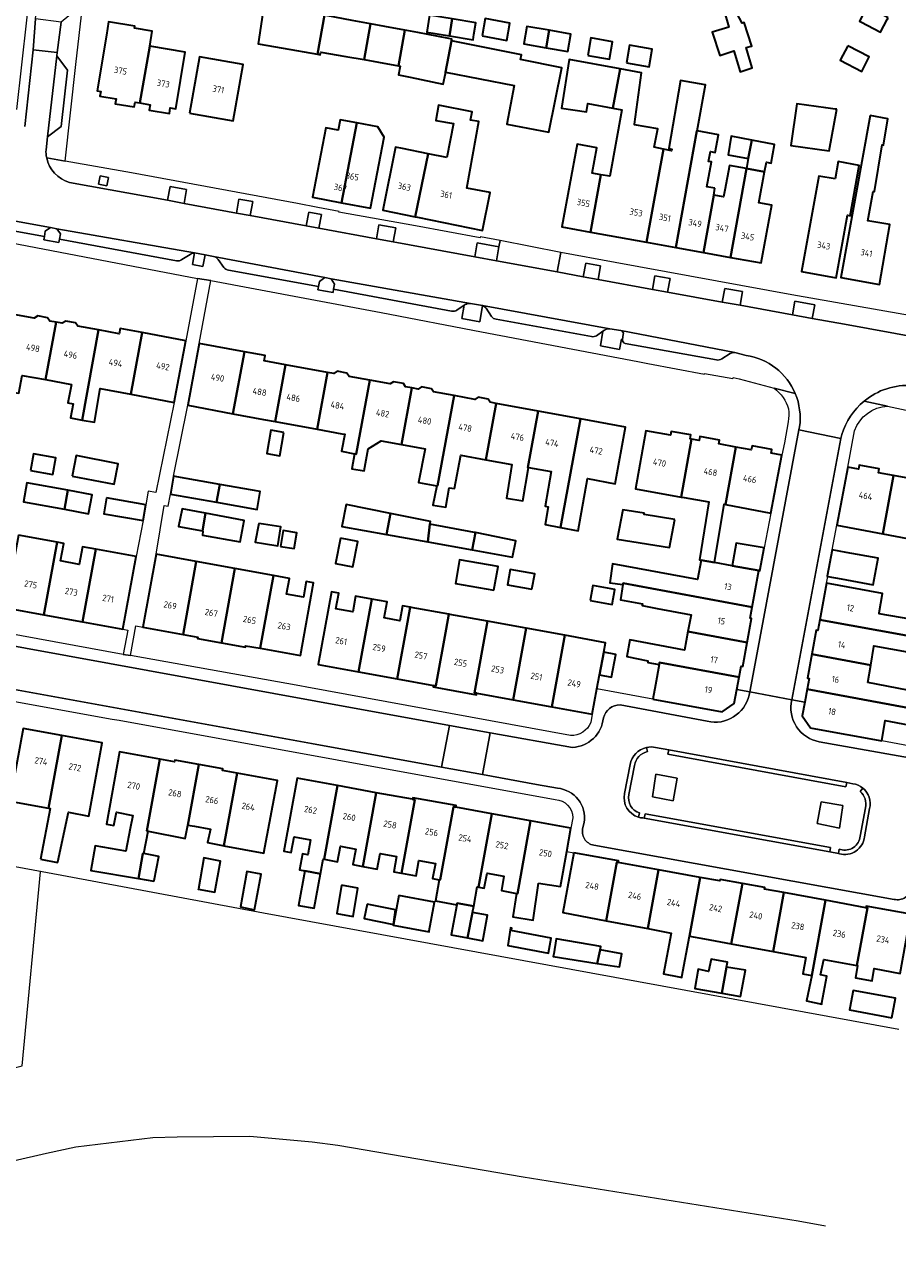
# Model space of a CAD drawing. Extents: x 151587 to 155483, y 462503 to 464608.
# Tile 56 of 236: x 152967 to 153089, y 463225 to 463398. Entities that reach past the tile are written whole.
import ezdxf
from ezdxf.enums import TextEntityAlignment as Align

# ---------------------------------------------------------------- set-up
doc = ezdxf.new("R2010")
doc.units = 0
doc.header["$LTSCALE"] = 0.5
for name, color, linetype, lineweight in [('B-RO-GR-GROENVOORZIENING-GV', 251, 'CONTINUOUS', 18), ('B-RO-GR-HAAG-GV', 251, 'CONTINUOUS', 13), ('B-RO-IE-TERREINAFSCHEIDING_KUNSTMATIG_HEKWERK-G', 251, 'IE-TERREINAFSCHEIDING-KUNSTMATIG', 18), ('B-RO-KW-KUNSTWERK_GELUIDSWERING_SCHERM-G', 251, 'CONTINUOUS', 18), ('B-RO-OG-BEBOUWING-GV', 6, 'CONTINUOUS', 35), ('B-RO-OG-BEBOUWING-T18', 1, 'CONTINUOUS', 18), ('B-RO-OG-TERREIN_CULTUURSCHEIDING-GV', 251, 'CONTINUOUS', 18), ('B-RO-VH-VERHARDING_BETONSTRAATSTEEN-GV', 251, 'CONTINUOUS', 18), ('B-RO-VH-VERHARDING_STRAATBAKSTEEN-GV', 251, 'CONTINUOUS', 18), ('B-RO-VH-VERHARDING_TEGEL-GV', 251, 'CONTINUOUS', 18)]:
    doc.layers.add(name, color=color, linetype=linetype, lineweight=lineweight)
doc.styles.add('NLCS-ISO-M200-T18', font='NLCS-ISO.ttf', dxfattribs={"height": 0.36})
doc.linetypes.add('IE-TERREINAFSCHEIDING-KUNSTMATIG', pattern='A,4,[82,NLCS.SHX,S=0.75,R=90,X=0,Y=0],4,-2', length=10)

msp = doc.modelspace()

# ---------------------------------------------------------------- linework, layer by layer
at = {"layer": 'B-RO-GR-GROENVOORZIENING-GV', "flags": 128}
for points in [[(152978.314, 463377.063), (152977.118, 463377.287), (152976.897, 463376.11), (152978.093, 463375.885)], [(152988.925, 463373.403), (152989.229, 463375.36), (152986.92, 463375.798), (152986.588, 463373.861)], [(152996.213, 463372.066), (152998.135, 463371.722), (152998.528, 463373.682), (152996.583, 463374.022)], [(153006.014, 463370.285), (153007.785, 463369.963), (153008.135, 463371.881), (153006.364, 463372.204)], [(152971.068, 463369.866), (152970.186, 463370.049), (152969.452, 463369.518), (152969.318, 463368.78), (152969.238, 463368.337), (152971.35, 463367.957), (152971.433, 463368.399), (152971.573, 463369.146)], [(153018.171, 463368.058), (153018.53, 463370.002), (153016.19, 463370.411), (153015.843, 463368.466)], [(152990.343, 463366.491), (152990.07, 463364.871), (152991.526, 463364.589), (152991.852, 463366.228)], [(153029.614, 463365.938), (153032.647, 463365.382), (153032.994, 463367.351), (153029.958, 463367.903)], [(153046.892, 463362.776), (153047.222, 463364.697), (153045.146, 463365.054), (153044.816, 463363.133)], [(153009.832, 463361.39), (153009.963, 463362.129), (153009.471, 463362.865), (153008.596, 463363.049), (153007.847, 463362.504), (153007.712, 463361.766), (153007.631, 463361.323), (153009.753, 463360.947)], [(153056.623, 463360.994), (153056.969, 463362.913), (153054.833, 463363.298), (153054.487, 463361.379)], [(153066.779, 463359.143), (153067.128, 463361.062), (153064.631, 463361.517), (153064.281, 463359.598)], [(153074.095, 463357.793), (153076.851, 463357.295), (153077.23, 463359.233), (153074.441, 463359.745)], [(153056.663, 463296.252), (153081.603, 463291.665), (153081.718, 463292.264), (153056.774, 463296.852)], [(153079.427, 463283.148), (153053.458, 463287.863), (153053.349, 463287.263), (153079.322, 463282.547)]]:
    msp.add_lwpolyline(points, close=True, dxfattribs=at)
for points in [[(153028.257, 463359.249), (153028.111, 463359.151), (153027.79, 463357.313), (153030.301, 463356.843), (153030.698, 463359.107), (153028.99, 463359.42)], [(153050.085, 463355.6), (153048.544, 463355.861)], [(153047.802, 463355.668), (153047.566, 463355.506), (153047.2, 463353.445), (153049.901, 463352.938), (153050.179, 463354.396), (153050.306, 463354.372), (153050.417, 463355.05)], [(153053.792, 463296.597), (153053.658, 463297.192)], [(153051.381, 463294.786), (153050.606, 463290.734)], [(153051.202, 463290.608), (153051.981, 463294.68)], [(153083.953, 463291.505), (153083.605, 463291.001)], [(153084.324, 463288.744), (153083.588, 463284.754)], [(153084.192, 463284.669), (153084.92, 463288.613)], [(153052.532, 463287.414), (153052.687, 463288.005)], [(153080.827, 463282.894), (153080.664, 463282.923), (153080.555, 463282.323), (153080.686, 463282.299)]]:
    msp.add_lwpolyline(points, dxfattribs=at)
at = {"layer": 'B-RO-GR-GROENVOORZIENING-GV'}
for points in [[(153028.99, 463359.42, 0.1324449), (153028.257, 463359.249)], [(153048.544, 463355.861, 0.2037418), (153047.802, 463355.668)], [(153050.417, 463355.05, 0.4148439), (153050.085, 463355.6)], [(153053.658, 463297.192, 0.3072779), (153051.381, 463294.786)], [(153051.981, 463294.68, -0.307399), (153053.792, 463296.597)], [(153050.606, 463290.734, 0.3943224), (153052.532, 463287.414)], [(153052.687, 463288.005, -0.3929061), (153051.202, 463290.608)], [(153083.605, 463291.001, -0.2883866), (153084.324, 463288.744)], [(153084.92, 463288.613, 0.2915068), (153083.953, 463291.505)], [(153080.686, 463282.299, 0.467953), (153084.192, 463284.669)], [(153083.588, 463284.754, -0.4758808), (153080.827, 463282.894)]]:
    msp.add_lwpolyline(points, format="xyb", dxfattribs=at)
at = {"layer": 'B-RO-GR-HAAG-GV'}
for points in [[(153053.658, 463297.192, 0.3072779), (153051.381, 463294.786)], [(153051.981, 463294.68, -0.307399), (153053.792, 463296.597)], [(153050.606, 463290.734, 0.3943224), (153052.532, 463287.414)], [(153052.687, 463288.005, -0.3929061), (153051.202, 463290.608)], [(153083.605, 463291.001, -0.2883866), (153084.324, 463288.744)], [(153084.92, 463288.613, 0.2915068), (153083.953, 463291.505)], [(153080.686, 463282.299, 0.467953), (153084.192, 463284.669)], [(153083.588, 463284.754, -0.4758808), (153080.827, 463282.894)]]:
    msp.add_lwpolyline(points, format="xyb", dxfattribs=at)
at = {"layer": 'B-RO-GR-HAAG-GV', "flags": 128}
for points in [[(153053.792, 463296.597), (153053.658, 463297.192)], [(153051.381, 463294.786), (153050.606, 463290.734)], [(153051.202, 463290.608), (153051.981, 463294.68)], [(153083.953, 463291.505), (153083.605, 463291.001)], [(153084.324, 463288.744), (153083.588, 463284.754)], [(153084.192, 463284.669), (153084.92, 463288.613)], [(153052.532, 463287.414), (153052.687, 463288.005)], [(153080.827, 463282.894), (153080.664, 463282.923), (153080.555, 463282.323), (153080.686, 463282.299)]]:
    msp.add_lwpolyline(points, dxfattribs=at)
for points in [[(153056.663, 463296.252), (153081.603, 463291.665), (153081.718, 463292.264), (153056.774, 463296.852)], [(153053.458, 463287.863), (153053.349, 463287.263), (153079.322, 463282.547), (153079.427, 463283.148)]]:
    msp.add_lwpolyline(points, close=True, dxfattribs=at)
at = {"layer": 'B-RO-IE-TERREINAFSCHEIDING_KUNSTMATIG_HEKWERK-G', "flags": 128}
for points in [[(152968.993, 463279.769), (152936.723, 463285.741), (152907.327, 463272.925)], [(152943.106, 463246.65), (152966.199, 463252.549), (152968.767, 463279.749)], [(153000, 463273.989), (152968.993, 463279.769)], [(153089.019, 463257.666), (153000, 463273.989)]]:
    msp.add_lwpolyline(points, dxfattribs=at)
at = {"layer": 'B-RO-KW-KUNSTWERK_GELUIDSWERING_SCHERM-G', "flags": 128}
msp.add_lwpolyline([(152839.87, 463272.223), (152846.259, 463269.959), (152862.885, 463260.259), (152868.859, 463255.739), (152873.862, 463252.173), (152887.128, 463241.862), (152896.385, 463232.87), (152904.847, 463225.371), (152906.198, 463224.833), (152907.968, 463224.611), (152909.086, 463224.859), (152934.702, 463231.29), (152960.857, 463238.308), (152969.599, 463240.35), (152973.711, 463241.226), (152984.511, 463242.528), (152987.925, 463242.644), (152998.115, 463242.724), (153006.849, 463241.91), (153010.422, 463241.435), (153036.412, 463237.025), (153074.896, 463230.836), (153078.757, 463230.172)], dxfattribs=at)
at = {"layer": 'B-RO-OG-BEBOUWING-GV', "flags": 128}
for points in [[(153063.888, 463413.781), (153061.243, 463411.112), (153063.902, 463399.967), (153064.365, 463400.434), (153064.496, 463400.555), (153065.198, 463398.123), (153062.874, 463397.42), (153063.927, 463394.15), (153065.894, 463394.788), (153066.779, 463391.842), (153068.456, 463392.437), (153067.622, 463395.27), (153068.341, 463395.465), (153068.401, 463395.481), (153067.361, 463398.771), (153067.063, 463398.69), (153065.506, 463401.586), (153068.056, 463404.159), (153066.475, 463405.725), (153069.075, 463408.348)], [(153007.58, 463394.318), (153008.549, 463399.81), (153003.751, 463400.708), (153000.122, 463401.388), (153000.079, 463401.071), (152999.256, 463395.793), (153002.769, 463395.171)], [(153087.527, 463399.449), (153084.57, 463401.076), (153083.489, 463398.982), (153083.682, 463398.88), (153086.462, 463397.414), (153087.395, 463399.211)], [(153014.105, 463393.573), (153015.001, 463398.602), (153012.454, 463399.079), (153008.816, 463399.76), (153008.549, 463399.81), (153007.58, 463394.318), (153007.959, 463394.251), (153008.057, 463394.619), (153008.062, 463394.638), (153011.539, 463394.033)], [(153026.46, 463399.272), (153023.286, 463399.802), (153022.89, 463397.427), (153026.052, 463396.899)], [(153026.052, 463396.899), (153029.364, 463396.346), (153029.487, 463397.081), (153029.761, 463398.721), (153026.46, 463399.272)], [(153030.63, 463396.89), (153034.097, 463396.268), (153034.532, 463398.696), (153031.065, 463399.318)], [(152982.71, 463387.497), (152984.077, 463395.45), (152984.429, 463397.563), (152981.948, 463397.976), (152981.993, 463398.246), (152978.311, 463398.858), (152978.005, 463397.015), (152976.703, 463389.191), (152977.219, 463389.105), (152977.11, 463388.449), (152979.376, 463388.072), (152979.261, 463387.379), (152981.905, 463386.939), (152982.017, 463387.612)], [(153015.001, 463398.602), (153014.105, 463393.573), (153016.113, 463393.213), (153018.93, 463392.708), (153019.813, 463397.701), (153017.022, 463398.223)], [(153019.813, 463397.701), (153018.93, 463392.708), (153019.173, 463392.664), (153018.931, 463391.438), (153020.544, 463391.096), (153025.174, 463390.113), (153025.493, 463391.643), (153025.529, 463391.829), (153026.369, 463396.201), (153026.414, 463396.436), (153025.984, 463396.519), (153021.614, 463397.364), (153020.084, 463397.65)], [(153040.027, 463397.682), (153036.918, 463398.237), (153036.482, 463395.792), (153039.612, 463395.233)], [(153040.027, 463397.682), (153039.612, 463395.233), (153042.65, 463394.691), (153043.087, 463397.136)], [(153026.369, 463396.201), (153025.529, 463391.829), (153035.138, 463389.956), (153034.086, 463384.548), (153039.983, 463383.4), (153041.784, 463392.44), (153036.008, 463393.59), (153036.133, 463394.264)], [(153045.459, 463394.157), (153048.489, 463393.628), (153048.919, 463396.089), (153045.889, 463396.618)], [(152984.077, 463395.45), (152982.71, 463387.497), (152984.137, 463387.259), (152984.009, 463386.494), (152986.832, 463386.024), (152986.963, 463386.816), (152987.717, 463386.69), (152989.037, 463394.625)], [(153050.841, 463393.138), (153053.242, 463392.707), (153054.021, 463392.567), (153054.466, 463395.046), (153051.286, 463395.617)], [(153081.849, 463395.504), (153080.81, 463393.487), (153083.835, 463391.929), (153084.874, 463393.947)], [(152989.643, 463386.063), (152995.777, 463384.984), (152997.166, 463392.881), (152991.032, 463393.96)], [(153048.961, 463386.76), (153049.962, 463392.285), (153042.83, 463393.589), (153041.768, 463386.794), (153045.267, 463386.247), (153045.451, 463387.422)], [(153056.043, 463381.044), (153054.719, 463381.323), (153055.233, 463383.864), (153051.966, 463384.441), (153051.98, 463384.539), (153052.982, 463391.733), (153049.962, 463392.285), (153048.961, 463386.76), (153050.194, 463386.527), (153048.507, 463377.224), (153047.274, 463377.448), (153045.818, 463369.413), (153053.677, 463367.989)], [(153060.747, 463383.592), (153061.937, 463390.025), (153061.898, 463390.032), (153058.424, 463390.647), (153056.773, 463381.134), (153057.206, 463381.026), (153057.152, 463380.809), (153056.043, 463381.044), (153053.677, 463367.989), (153057.786, 463367.244), (153060.736, 463383.594)], [(153025.714, 463379.843), (153023.062, 463380.38), (153021.272, 463371.539), (153021.585, 463371.476), (153030.708, 463369.643), (153031.771, 463374.931), (153028.519, 463375.546), (153030.171, 463384.887), (153029.016, 463385.086), (153029.227, 463386.266), (153024.506, 463387.173), (153024.145, 463385.044), (153026.634, 463384.615)], [(153080.314, 463386.614), (153080.09, 463386.655), (153078.766, 463386.825), (153074.702, 463387.391), (153073.89, 463381.561), (153079.246, 463380.813)], [(153084.999, 463385.751), (153080.878, 463363.064), (153086.299, 463362.079), (153087.735, 463370.474), (153084.684, 463370.995), (153085.418, 463375.1), (153085.612, 463375.079), (153086.66, 463381.623), (153086.874, 463381.591), (153087.48, 463385.294)], [(153010.941, 463373.526), (153013.07, 463384.715), (153010.774, 463385.152), (153010.495, 463383.688), (153008.727, 463384.025), (153006.877, 463374.299)], [(153010.941, 463373.526), (153015.005, 463372.753), (153016.899, 463382.704), (153016.03, 463384.152), (153013.07, 463384.715)], [(153063.255, 463375.541), (153062.139, 463375.743), (153062.771, 463379.23), (153062.359, 463379.305), (153062.638, 463380.7), (153063.26, 463380.538), (153063.747, 463383.051), (153060.747, 463383.592), (153060.736, 463383.594), (153057.786, 463367.244), (153061.645, 463366.545), (153063.082, 463374.576)], [(153067.911, 463379.696), (153068.406, 463382.302), (153065.542, 463382.836), (153065.125, 463380.229)], [(153067.911, 463379.696), (153067.692, 463378.317), (153070.206, 463377.861), (153070.451, 463379.21), (153071.134, 463379.079), (153071.616, 463381.703), (153068.406, 463382.302)], [(153019.499, 463381.102), (153018.518, 463381.3), (153016.728, 463372.46), (153021.272, 463371.539), (153023.062, 463380.38)], [(153047.274, 463377.448), (153046.041, 463377.671), (153046.687, 463381.228), (153043.941, 463381.736), (153041.794, 463370.142), (153045.818, 463369.413)], [(153064.643, 463375.289), (153064.469, 463374.328), (153063.082, 463374.576), (153061.645, 463366.545), (153065.434, 463365.858), (153067.692, 463378.317), (153065.271, 463378.756)], [(153080.089, 463376.846), (153077.79, 463377.245), (153075.37, 463363.885), (153080.218, 463363.006), (153081.804, 463371.762), (153082.179, 463371.694), (153083.459, 463378.76), (153080.504, 463379.3)], [(153065.434, 463365.858), (153069.733, 463365.079), (153071.203, 463373.187), (153069.418, 463373.51), (153070.206, 463377.861), (153067.692, 463378.317)], [(152970.972, 463356.784), (152970.1, 463356.944), (152969.773, 463357.407), (152968.387, 463357.657), (152967.902, 463357.348), (152965.022, 463357.877), (152962.705, 463345.276), (152964.442, 463344.996), (152964.767, 463346.996), (152965.767, 463346.833), (152966.212, 463349.322), (152969.491, 463348.727)], [(152973.105, 463348.07), (152972.621, 463345.483), (152973.338, 463345.349), (152972.968, 463343.373), (152974.603, 463343.074), (152976.922, 463355.691), (152974.02, 463356.224), (152973.694, 463356.684), (152972.309, 463356.933), (152971.826, 463356.627), (152970.972, 463356.784), (152969.491, 463348.727)], [(152974.603, 463343.074), (152976.321, 463342.761), (152977.157, 463347.478), (152981.416, 463346.672), (152983.009, 463355.337), (152979.958, 463355.914), (152979.819, 463355.158), (152976.922, 463355.691)], [(152981.416, 463346.672), (152987.498, 463345.522), (152989.135, 463354.179), (152983.009, 463355.337)], [(152991.005, 463353.814), (152989.404, 463345.176), (152995.731, 463343.917), (152997.333, 463352.641)], [(153001.635, 463342.847), (153003.1, 463350.822), (153000.095, 463351.374), (153000.229, 463352.105), (152997.333, 463352.641), (152995.731, 463343.917), (153000, 463343.143)], [(153009.001, 463349.739), (153003.1, 463350.822), (153001.635, 463342.847), (153007.539, 463341.777)], [(153010.979, 463341.154), (153011.392, 463341.079), (153010.964, 463338.717), (153012.767, 463338.335), (153012.998, 463338.285), (153014.902, 463348.655), (153012.005, 463349.187), (153011.704, 463349.625), (153010.325, 463349.897), (153009.858, 463349.581), (153009.001, 463349.739), (153007.539, 463341.777)], [(153012.767, 463338.335), (153012.392, 463336.247), (153014.131, 463335.935), (153014.69, 463339.049), (153016.476, 463340.159), (153019.347, 463339.639), (153020.804, 463347.571), (153019.914, 463347.735), (153019.613, 463348.173), (153018.234, 463348.445), (153017.768, 463348.129), (153014.902, 463348.655), (153012.998, 463338.285)], [(153019.347, 463339.639), (153022.674, 463339.036), (153021.744, 463334.296), (153024.291, 463333.872), (153024.385, 463333.856), (153026.705, 463346.488), (153023.836, 463347.015), (153023.527, 463347.464), (153022.148, 463347.736), (153021.67, 463347.412), (153020.804, 463347.571)], [(153032.606, 463345.404), (153031.776, 463345.557), (153031.465, 463346.01), (153030.086, 463346.282), (153029.604, 463345.956), (153026.705, 463346.488), (153024.385, 463333.856), (153024.291, 463333.872), (153023.729, 463331.158), (153025.568, 463330.862), (153026.01, 463333.586), (153026.768, 463333.46), (153027.656, 463338.134), (153031.155, 463337.5)], [(153032.606, 463345.404), (153031.155, 463337.5), (153034.813, 463336.838), (153034.045, 463332.13), (153036.361, 463331.768), (153037.126, 463336.419), (153037.059, 463336.431), (153038.508, 463344.321)], [(153037.126, 463336.419), (153040.332, 463335.839), (153039.485, 463330.976), (153039.878, 463330.918), (153039.471, 463328.418), (153041.614, 463328.016), (153044.409, 463343.237), (153038.508, 463344.321), (153037.059, 463336.431)], [(153041.614, 463328.016), (153044.102, 463327.549), (153045.396, 463334.861), (153049.285, 463334.147), (153050.741, 463342.074), (153044.409, 463343.237)], [(153002.882, 463341.341), (153001.042, 463341.663), (153000.466, 463338.376), (153002.306, 463338.054)], [(153059.989, 463340.399), (153059.77, 463340.438), (153059.867, 463340.98), (153057.106, 463341.475), (153057.009, 463340.933), (153053.576, 463341.549), (153052.12, 463333.428), (153058.533, 463332.279)], [(153061.3, 463323.438), (153063.194, 463323.092), (153064.563, 463331.262), (153064.745, 463331.227), (153066.19, 463339.287), (153063.811, 463339.714), (153063.908, 463340.255), (153061.147, 463340.75), (153061.05, 463340.209), (153059.989, 463340.399), (153058.533, 463332.279), (153058.954, 463332.203), (153062.388, 463331.587), (153061.109, 463323.472)], [(153071.066, 463330.029), (153072.603, 463338.137), (153071.109, 463338.405), (153071.206, 463338.947), (153068.445, 463339.442), (153068.348, 463338.9), (153066.19, 463339.287), (153064.745, 463331.227)], [(152967.365, 463336.008), (152970.512, 463335.438), (152970.933, 463337.759), (152967.786, 463338.329)], [(152973.198, 463335.213), (152979.084, 463334.067), (152979.642, 463336.933), (152973.756, 463338.078)], [(153088.263, 463335.303), (153086.173, 463335.685), (153086.274, 463336.236), (153083.457, 463336.751), (153083.356, 463336.2), (153081.851, 463336.475), (153080.312, 463328.34), (153086.768, 463327.119)], [(152993.43, 463331.542), (152993.899, 463334.055), (152987.87, 463335.132), (152987.421, 463335.212), (152986.971, 463332.696)], [(153086.768, 463327.119), (153092.948, 463325.95), (153094.45, 463334.173), (153093.808, 463334.29), (153093.906, 463334.826), (153091.154, 463335.333), (153091.055, 463334.793), (153088.263, 463335.303)], [(152972.62, 463333.221), (152966.887, 463334.263), (152966.403, 463331.601), (152972.139, 463330.558)], [(152993.899, 463334.055), (152993.43, 463331.542), (152999.116, 463330.526), (152999.565, 463333.043)], [(152972.139, 463330.558), (152975.523, 463329.943), (152976.007, 463332.605), (152972.62, 463333.221)], [(152978.014, 463332.155), (152977.629, 463329.924), (152983.165, 463328.97), (152983.549, 463331.202)], [(152991.47, 463327.525), (152991.879, 463330.04), (152988.617, 463330.644), (152988.13, 463328.157)], [(152991.879, 463330.04), (152991.47, 463327.525), (152991.501, 463327.519), (152991.481, 463326.94), (152996.751, 463326.02), (152997.313, 463328.993)], [(153017.259, 463327.039), (153017.796, 463329.975), (153011.593, 463331.214), (153010.986, 463328.172)], [(153023.024, 463325.998), (153023.332, 463328.469), (153023.409, 463328.854), (153017.796, 463329.975), (153017.259, 463327.039)], [(153057.625, 463329.118), (153053.355, 463329.822), (153053.355, 463330.011), (153050.355, 463330.498), (153049.543, 463326.39), (153056.894, 463325.199)], [(152999.377, 463328.59), (152998.851, 463325.963), (153000, 463325.769), (153002.03, 463325.426), (153002.466, 463328.123), (153000, 463328.496)], [(153029.266, 463324.87), (153029.693, 463327.297), (153029.586, 463327.319), (153023.332, 463328.469), (153023.024, 463325.998)], [(152965.696, 463326.943), (152963.838, 463316.752), (152964.159, 463316.693), (152969.249, 463315.765), (152971.107, 463325.957)], [(153002.401, 463325.364), (153004.292, 463325.087), (153004.685, 463327.275), (153002.78, 463327.592)], [(153010.791, 463326.508), (153010.121, 463322.974), (153012.552, 463322.513), (153013.222, 463326.047)], [(153029.693, 463327.297), (153029.266, 463324.87), (153034.909, 463323.851), (153035.378, 463326.119)], [(152974.66, 463314.779), (152976.518, 463324.971), (152974.644, 463325.313), (152974.195, 463322.848), (152971.583, 463323.324), (152972.032, 463325.789), (152971.107, 463325.957), (152969.249, 463315.765)], [(152974.66, 463314.779), (152980.303, 463313.75), (152982.161, 463323.942), (152976.518, 463324.971)], [(153069.393, 463321.961), (153069.554, 463321.932), (153070.15, 463325.174), (153066.231, 463325.824), (153065.651, 463322.644)], [(153079.058, 463321.165), (153080.952, 463320.814), (153085.431, 463319.985), (153086.118, 463323.691), (153081.639, 463324.521), (153079.672, 463324.885), (153078.986, 463321.178)], [(152990.588, 463323.238), (152984.959, 463324.263), (152983.107, 463314.06), (152988.748, 463313.036)], [(152988.748, 463313.036), (152990.814, 463312.661), (152990.776, 463312.452), (152994.122, 463311.846), (152995.998, 463322.252), (152990.588, 463323.238)], [(153032.279, 463319.206), (153032.865, 463322.543), (153027.482, 463323.487), (153026.897, 463320.15)], [(153061.3, 463323.438), (153060.803, 463320.727), (153048.924, 463322.921), (153048.508, 463320.278), (153050.358, 463320.023), (153050.384, 463320.189), (153068.462, 463316.859), (153069.393, 463321.961), (153065.651, 463322.644), (153063.194, 463323.092)], [(152999.572, 463311.078), (153001.409, 463321.266), (152995.998, 463322.252), (152994.122, 463311.846), (152997.476, 463311.238), (152997.514, 463311.445)], [(153001.409, 463321.266), (152999.572, 463311.078), (153005.216, 463310.073), (153007.016, 463320.244), (153005.993, 463320.431), (153005.596, 463318.252), (153003.255, 463318.678), (153003.652, 463320.857)], [(153037.618, 463319.367), (153038, 463321.539), (153034.563, 463322.133), (153034.187, 463319.96)], [(153045.757, 463317.783), (153048.853, 463317.222), (153049.238, 463319.344), (153046.141, 463319.905)], [(153067.776, 463311.902), (153068.393, 463315.254), (153068.177, 463315.294), (153068.462, 463316.859), (153050.384, 463320.189), (153050.358, 463320.023), (153050.018, 463317.893), (153053.109, 463317.324), (153053.074, 463317.075), (153055.175, 463316.659), (153059.904, 463315.793), (153059.472, 463313.431)], [(153090.562, 463312.697), (153091.823, 463312.5), (153092.228, 463314.879), (153086.233, 463315.929), (153086.254, 463316.055), (153086.701, 463318.773), (153078.883, 463320.227), (153077.924, 463315.074), (153090.581, 463312.805)], [(153015.183, 463317.958), (153012.899, 463318.371), (153012.506, 463316.196), (153010.169, 463316.619), (153010.562, 463318.794), (153009.529, 463318.981), (153007.689, 463308.806), (153013.343, 463307.783)], [(153020.193, 463314.756), (153020.569, 463316.837), (153019.509, 463317.031), (153019.13, 463314.95), (153016.919, 463315.353), (153017.324, 463317.571), (153015.183, 463317.958), (153013.343, 463307.783), (153018.755, 463306.804)], [(153025.604, 463313.77), (153025.98, 463315.849), (153020.708, 463316.812), (153020.569, 463316.837), (153020.193, 463314.756), (153018.755, 463306.804), (153023.84, 463305.885), (153024.167, 463305.826)], [(153025.98, 463315.849), (153025.604, 463313.77), (153024.167, 463305.826), (153023.84, 463305.885), (153023.8, 463305.665), (153029.851, 463304.556), (153029.894, 463304.79), (153029.58, 463304.847), (153031.392, 463314.867), (153026.133, 463315.821)], [(153036.804, 463313.886), (153031.392, 463314.867), (153029.58, 463304.847), (153029.894, 463304.79), (153034.992, 463303.868)], [(153085.083, 463308.735), (153085.514, 463311.351), (153085.527, 463311.432), (153090.201, 463310.582), (153090.562, 463312.697), (153090.581, 463312.805), (153077.924, 463315.074), (153077.642, 463313.56), (153077.421, 463313.601), (153076.815, 463310.245)], [(153042.215, 463312.905), (153036.804, 463313.886), (153034.992, 463303.868), (153040.404, 463302.889)], [(153042.215, 463312.905), (153040.404, 463302.889), (153046.059, 463301.866), (153046.727, 463305.414), (153047.093, 463307.361), (153047.693, 463310.541), (153047.942, 463311.865)], [(153067.776, 463311.902), (153059.472, 463313.431), (153058.99, 463310.799), (153051.345, 463312.249), (153050.912, 463309.951), (153053.858, 463309.329), (153053.831, 463309.113), (153055.436, 463308.828), (153055.482, 463309.082), (153066.644, 463307.026), (153066.936, 463308.592), (153067.159, 463308.55)], [(153047.693, 463310.541), (153047.093, 463307.361), (153048.762, 463307.047), (153049.361, 463310.227)], [(153054.542, 463303.975), (153064.265, 463302.184), (153065.961, 463303.355), (153066.325, 463305.312), (153066.644, 463307.026), (153055.482, 463309.082), (153055.436, 463308.828), (153054.904, 463305.941)], [(153084.68, 463306.285), (153085.083, 463308.735), (153076.815, 463310.245), (153076.212, 463306.899), (153076.437, 463306.858), (153076.155, 463305.334), (153095.536, 463301.747), (153095.991, 463304.113)], [(153086.612, 463298.118), (153087.115, 463300.975), (153095.266, 463299.41), (153095.694, 463301.64), (153095.522, 463301.673), (153095.536, 463301.747), (153076.155, 463305.334), (153075.821, 463303.53), (153075.468, 463301.629), (153076.629, 463299.944), (153076.84, 463299.905)], [(152969.907, 463288.686), (152971.749, 463298.862), (152966.337, 463299.841), (152964.497, 463289.678)], [(152968.768, 463281.513), (152971.173, 463281.08), (152971.195, 463281.179), (152972.718, 463288.134), (152975.542, 463287.579), (152977.399, 463297.839), (152971.749, 463298.862), (152969.907, 463288.686), (152970.12, 463288.648)], [(152985.496, 463295.559), (152979.854, 463296.566), (152978.044, 463286.434), (152979.063, 463286.245), (152979.409, 463288.11), (152981.704, 463287.659), (152981.343, 463285.822), (152980.721, 463282.66), (152976.451, 463283.39), (152975.829, 463279.958), (152982.498, 463278.835), (152983.125, 463282.329), (152983.235, 463282.308), (152983.848, 463285.453), (152983.69, 463285.485)], [(152985.496, 463295.559), (152983.69, 463285.485), (152983.848, 463285.453), (152989.06, 463284.412), (152989.407, 463286.32), (152990.948, 463294.798), (152987.598, 463295.411), (152987.559, 463295.19)], [(152989.407, 463286.32), (152990.337, 463286.149), (152992.349, 463285.78), (152992.575, 463285.74), (152992.181, 463283.847), (152994.276, 463283.459), (152994.47, 463283.423), (152996.318, 463293.587), (152994.273, 463293.964), (152994.313, 463294.182), (152990.948, 463294.798)], [(152996.318, 463293.587), (152994.47, 463283.423), (153000.081, 463282.381), (153000.223, 463283.151), (153001.954, 463292.548)], [(153008.501, 463281.522), (153010.378, 463291.833), (153004.73, 463292.861), (153002.875, 463282.668), (153003.913, 463282.479), (153004.309, 463284.654), (153006.591, 463284.238), (153006.213, 463282.162), (153005.475, 463282.297), (153005.063, 463280.034), (153005.802, 463279.899), (153008.006, 463279.498), (153008.378, 463281.545)], [(153008.501, 463281.522), (153010.401, 463281.172), (153010.802, 463283.345), (153012.937, 463282.951), (153012.536, 463280.781), (153013.91, 463280.528), (153015.789, 463290.848), (153010.378, 463291.833)], [(153013.91, 463280.528), (153015.954, 463280.15), (153016.357, 463282.331), (153018.656, 463281.907), (153018.258, 463279.751), (153019.324, 463279.554), (153021.2, 463289.863), (153020.896, 463289.918), (153015.789, 463290.848)], [(153019.324, 463279.554), (153021.389, 463279.174), (153021.79, 463281.346), (153024.1, 463280.919), (153023.71, 463278.809), (153024.641, 463278.637), (153024.744, 463278.618), (153026.611, 463288.878), (153026.942, 463288.817), (153026.984, 463289.049), (153020.937, 463290.143), (153020.896, 463289.918), (153021.2, 463289.863)], [(153029.46, 463274.951), (153029.926, 463277.66), (153030.152, 463277.618), (153032.022, 463287.893), (153026.942, 463288.817), (153026.611, 463288.878), (153024.744, 463278.618), (153024.641, 463278.637), (153024.107, 463275.681), (153027.077, 463275.122), (153027.127, 463275.39)], [(153032.022, 463287.893), (153030.152, 463277.618), (153030.936, 463277.473), (153031.328, 463279.593), (153033.701, 463279.156), (153033.331, 463277.154), (153035.478, 463276.714), (153035.574, 463276.694), (153037.433, 463286.908)], [(153038.514, 463278.171), (153041.595, 463277.717), (153042.486, 463282.611), (153043.081, 463285.879), (153037.433, 463286.908), (153035.574, 463276.694), (153035.478, 463276.714), (153034.946, 463273.442), (153037.783, 463272.982)], [(152984.679, 463278.537), (152985.343, 463281.902), (152983.235, 463282.308), (152983.125, 463282.329), (152982.498, 463278.835), (152984.666, 463278.47)], [(152990.894, 463277.36), (152990.887, 463277.32), (152993.184, 463276.887), (152993.188, 463276.908), (152993.996, 463281.238), (152991.645, 463281.698)], [(153043.485, 463282.428), (153041.952, 463274.05), (153047.994, 463272.904), (153049.489, 463281.099), (153049.696, 463281.062), (153049.736, 463281.285)], [(152997.041, 463276.166), (152996.806, 463274.859), (152998.778, 463274.426), (152999.698, 463279.426), (152997.698, 463279.791)], [(153005.802, 463279.899), (153004.919, 463275.049), (153007.123, 463274.648), (153008.006, 463279.498)], [(153047.994, 463272.904), (153053.84, 463271.796), (153055.344, 463280.036), (153049.696, 463281.062), (153049.489, 463281.099)], [(153058.633, 463265.042), (153059.694, 463270.729), (153061.198, 463278.973), (153055.344, 463280.036), (153053.84, 463271.796), (153057.127, 463271.172), (153056.026, 463265.485), (153058.215, 463265.051), (153058.62, 463264.971)], [(153010.95, 463277.868), (153010.278, 463273.896), (153012.566, 463273.509), (153013.237, 463277.481)], [(153061.782, 463270.346), (153065.546, 463269.655), (153067.093, 463278.134), (153063.966, 463278.704), (153063.925, 463278.478), (153061.198, 463278.973), (153059.694, 463270.729)], [(153072.905, 463276.84), (153070.184, 463277.339), (153070.225, 463277.563), (153067.093, 463278.134), (153065.546, 463269.655), (153071.399, 463268.583)], [(153018.958, 463276.419), (153018.22, 463272.379), (153018.2, 463272.268), (153023.217, 463271.366), (153023.237, 463271.478), (153023.964, 463275.519)], [(153071.399, 463268.583), (153075.969, 463267.745), (153075.586, 463265.473), (153076.802, 463265.23), (153076.834, 463265.224), (153078.758, 463275.767), (153072.905, 463276.84)], [(153014.549, 463275.238), (153014.133, 463273.216), (153018.215, 463272.38), (153018.505, 463274.428)], [(153028.603, 463270.509), (153029.292, 463274.061), (153029.46, 463274.951), (153027.127, 463275.39), (153027.077, 463275.122), (153026.291, 463270.944)], [(153078.758, 463275.767), (153076.834, 463265.224), (153076.802, 463265.23), (153076.099, 463261.689), (153078.207, 463261.23), (153078.24, 463261.414), (153078.91, 463265.121), (153078.018, 463265.311), (153078.511, 463267.481), (153083.14, 463266.635), (153084.61, 463274.695), (153084.388, 463274.735)], [(153083.14, 463266.635), (153083.242, 463266.617), (153082.928, 463264.902), (153085.26, 463264.476), (153085.573, 463266.191), (153089.183, 463265.531), (153090.697, 463273.813), (153084.429, 463274.959), (153084.388, 463274.735), (153084.61, 463274.695)], [(153028.603, 463270.509), (153030.727, 463270.109), (153031.396, 463273.665), (153029.292, 463274.061)], [(153034.675, 463271.523), (153034.783, 463271.875), (153034.636, 463271.899), (153034.218, 463269.413), (153039.929, 463268.373), (153039.936, 463268.411), (153040.296, 463270.468)], [(153046.747, 463266.924), (153047.167, 463268.846), (153047.249, 463269.279), (153041.033, 463270.361), (153040.667, 463268.284), (153040.6, 463267.902)], [(153047.167, 463268.846), (153046.747, 463266.924), (153049.159, 463266.54), (153049.87, 463266.427), (153050.221, 463268.251)], [(153064.23, 463262.74), (153064.864, 463266.403), (153064.999, 463267.078), (153062.702, 463267.511), (153062.35, 463265.782), (153060.891, 463266.106), (153060.431, 463263.39)], [(153064.864, 463266.403), (153064.23, 463262.74), (153066.836, 463262.294), (153067.513, 463265.97)], [(153088.047, 463259.314), (153088.55, 463262.063), (153082.608, 463263.149), (153082.153, 463260.66), (153082.105, 463260.4)]]:
    msp.add_lwpolyline(points, close=True, dxfattribs=at)
at = {"layer": 'B-RO-OG-TERREIN_CULTUURSCHEIDING-GV'}
for points in [[(153054.945, 463297.188, 0.1103355), (153053.658, 463297.192)], [(153053.792, 463296.597, 0.307399), (153051.981, 463294.68)], [(153083.953, 463291.505, 0.1349082), (153082.568, 463292.108)], [(153051.202, 463290.608, 0.3929061), (153052.687, 463288.005)], [(153084.324, 463288.744, 0.2883866), (153083.605, 463291.001)], [(153052.532, 463287.414, 0.0535137), (153053.13, 463287.302)], [(153080.827, 463282.894, 0.4758808), (153083.588, 463284.754)]]:
    msp.add_lwpolyline(points, format="xyb", dxfattribs=at)
at = {"layer": 'B-RO-OG-TERREIN_CULTUURSCHEIDING-GV', "flags": 128}
for points in [[(153053.658, 463297.192), (153053.792, 463296.597)], [(153082.568, 463292.108), (153081.718, 463292.264), (153081.603, 463291.665), (153056.663, 463296.252), (153056.774, 463296.852), (153054.945, 463297.188)], [(153051.981, 463294.68), (153051.202, 463290.608)], [(153083.605, 463291.001), (153083.953, 463291.505)], [(153083.588, 463284.754), (153084.324, 463288.744)], [(153052.687, 463288.005), (153052.532, 463287.414)], [(153053.13, 463287.302), (153053.349, 463287.263), (153053.458, 463287.863), (153079.427, 463283.148), (153079.322, 463282.547), (153080.555, 463282.323), (153080.664, 463282.923), (153080.827, 463282.894)]]:
    msp.add_lwpolyline(points, dxfattribs=at)
for points in [[(153054.491, 463290.286), (153054.993, 463293.421), (153057.955, 463292.88), (153057.414, 463289.712)], [(153081.165, 463289.042), (153080.676, 463285.899), (153077.585, 463286.518), (153078.126, 463289.557)]]:
    msp.add_lwpolyline(points, close=True, dxfattribs=at)
at = {"layer": 'B-RO-VH-VERHARDING_BETONSTRAATSTEEN-GV', "flags": 128}
for points in [[(152971.677, 463398.839), (152968.074, 463399.271), (152967.754, 463394.927), (152971.109, 463394.574)], [(152971.044, 463394.088), (152969.776, 463382.736), (152971.689, 463384.215), (152972.562, 463392.11)], [(152969.318, 463368.78), (152969.452, 463369.518), (152970.186, 463370.049), (152951.875, 463373.348), (152952.389, 463372.609), (152952.252, 463371.877)], [(153041.653, 463366.555), (153033.15, 463368.229), (153032.994, 463367.351), (153032.647, 463365.382), (153041.152, 463363.824)], [(153074.025, 463303.867), (153080.904, 463340.481), (153075.024, 463341.695), (153068.599, 463307.462), (153068.132, 463304.973)]]:
    msp.add_lwpolyline(points, close=True, dxfattribs=at)
for points in [[(152971.068, 463369.866), (152971.573, 463369.146), (152971.433, 463368.399), (152987.831, 463365.392)], [(152990.343, 463366.491), (152971.068, 463369.866)], [(152988.592, 463365.552), (152989.765, 463366.281)], [(153007.712, 463361.766), (153007.847, 463362.504), (153008.596, 463363.049), (152993.014, 463365.987)], [(152993.65, 463365.568), (152994.442, 463364.438)], [(152995.108, 463364.066), (153007.712, 463361.766)], [(153009.471, 463362.865), (153009.963, 463362.129), (153009.832, 463361.39), (153026.373, 463358.331)], [(153028.99, 463359.42), (153009.471, 463362.865)], [(153027.115, 463358.483), (153028.111, 463359.151), (153028.257, 463359.249)], [(153048.544, 463355.861), (153030.698, 463359.107)], [(153031.217, 463358.728), (153031.954, 463357.577)], [(153032.611, 463357.187), (153045.938, 463354.76)], [(153046.671, 463354.889), (153047.566, 463355.506), (153047.802, 463355.668)], [(153066.018, 463352.524), (153050.085, 463355.6)], [(153050.417, 463355.05), (153050.306, 463354.372)], [(153050.671, 463353.816), (153063.464, 463351.492)], [(153064.225, 463351.649), (153065.372, 463352.372)]]:
    msp.add_lwpolyline(points, dxfattribs=at)
at = {"layer": 'B-RO-VH-VERHARDING_BETONSTRAATSTEEN-GV'}
for points in [[(152989.765, 463366.281, -0.1625452), (152990.343, 463366.491)], [(152987.831, 463365.392, 0.1919332), (152988.592, 463365.552)], [(152993.014, 463365.987, -0.1977329), (152993.65, 463365.568)], [(152994.442, 463364.438, 0.1795239), (152995.108, 463364.066)], [(153028.257, 463359.249, -0.1324449), (153028.99, 463359.42)], [(153026.373, 463358.331, 0.1967898), (153027.115, 463358.483)], [(153030.698, 463359.107, -0.0868325), (153031.217, 463358.728)], [(153031.954, 463357.577, 0.2166069), (153032.611, 463357.187)], [(153047.802, 463355.668, -0.2037418), (153048.544, 463355.861)], [(153045.938, 463354.76, 0.1897569), (153046.671, 463354.889)], [(153050.085, 463355.6, -0.4148439), (153050.417, 463355.05)], [(153050.306, 463354.372, 0.3899124), (153050.671, 463353.816)], [(153065.372, 463352.372, -0.1798104), (153066.018, 463352.524)], [(153063.464, 463351.492, 0.1983835), (153064.225, 463351.649)]]:
    msp.add_lwpolyline(points, format="xyb", dxfattribs=at)
at = {"layer": 'B-RO-VH-VERHARDING_STRAATBAKSTEEN-GV', "flags": 128}
for points in [[(152969.552, 463380.922), (152969.776, 463382.736), (152971.044, 463394.088), (152971.109, 463394.574), (152967.754, 463394.927), (152966.577, 463384.186)], [(152929.308, 463377.539), (152930.41, 463377.363), (152931.469, 463377.195), (152951.02, 463373.54), (152951.875, 463373.348), (152970.186, 463370.049), (152971.068, 463369.866), (152990.343, 463366.491), (152991.852, 463366.228), (152993.014, 463365.987), (153008.596, 463363.049), (153009.471, 463362.865), (153028.99, 463359.42), (153030.698, 463359.107), (153048.544, 463355.861), (153050.085, 463355.6), (153066.018, 463352.524), (153067.634, 463352.121)], [(153006.014, 463370.285), (152998.135, 463371.722), (152996.213, 463372.066), (152988.925, 463373.403), (152986.588, 463373.861), (152972.836, 463376.373)], [(153090.881, 463347.904), (153093.416, 463347.604), (153094.885, 463347.351), (153095.973, 463353.775), (153091.852, 463354.586), (153081.38, 463356.503), (153076.851, 463357.295), (153074.095, 463357.793), (153066.779, 463359.143), (153064.281, 463359.598), (153056.623, 463360.994), (153054.487, 463361.379), (153046.892, 463362.776), (153044.816, 463363.133), (153041.152, 463363.824), (153032.647, 463365.382), (153029.614, 463365.938), (153018.171, 463368.058), (153015.843, 463368.466), (153007.785, 463369.963), (153006.014, 463370.285)], [(153075.106, 463342.129), (153075.024, 463341.695), (153080.904, 463340.481), (153081.005, 463341.019)], [(153074.025, 463303.867), (153068.132, 463304.973), (153068.045, 463304.513)], [(153062.166, 463300.848), (153049.953, 463303.151)], [(153043.279, 463297.189), (153031.763, 463299.233), (153030.682, 463293.377)], [(153054.945, 463297.188), (153056.774, 463296.852), (153081.718, 463292.264), (153082.568, 463292.108)], [(153091.827, 463295.508), (153077.874, 463297.985)], [(153030.682, 463293.377), (153038.243, 463292.006), (153041.195, 463291.471)], [(153050.606, 463290.734), (153051.381, 463294.786)], [(153084.92, 463288.613), (153084.192, 463284.669)], [(153044.928, 463286.687), (153044.763, 463285.95)], [(153080.686, 463282.299), (153080.555, 463282.323), (153079.322, 463282.547), (153053.349, 463287.263), (153053.13, 463287.302)], [(153046.277, 463283.497), (153088.351, 463275.902)]]:
    msp.add_lwpolyline(points, dxfattribs=at)
at = {"layer": 'B-RO-VH-VERHARDING_STRAATBAKSTEEN-GV'}
for points in [[(152969.645, 463379.803, -0.061608), (152969.552, 463380.922)], [(152972.836, 463376.373, -0.2783593), (152969.645, 463379.803)], [(153067.634, 463352.121, -0.2624281), (153074.504, 463346.778)], [(153084.147, 463345.731, -0.1890066), (153090.881, 463347.904)], [(153074.504, 463346.778, -0.1346509), (153075.106, 463342.129)], [(153081.005, 463341.019, -0.1494613), (153084.147, 463345.731)], [(153068.045, 463304.513, -0.4117845), (153062.166, 463300.848)], [(153077.874, 463297.985, -0.4329631), (153074.025, 463303.867)], [(153049.953, 463303.151, 0.3450426), (153047.629, 463301.34)], [(153047.629, 463301.34, -0.3732577), (153043.279, 463297.189)], [(153051.381, 463294.786, -0.3072779), (153053.658, 463297.192)], [(153053.658, 463297.192, -0.1103355), (153054.945, 463297.188)], [(153082.568, 463292.108, -0.1349082), (153083.953, 463291.505)], [(153041.195, 463291.471, -0.4361946), (153044.928, 463286.687)], [(153052.532, 463287.414, -0.3943224), (153050.606, 463290.734)], [(153083.953, 463291.505, -0.2915068), (153084.92, 463288.613)], [(153053.13, 463287.302, -0.0535137), (153052.532, 463287.414)], [(153044.763, 463285.95, 0.4459443), (153046.277, 463283.497)], [(153084.192, 463284.669, -0.467953), (153080.686, 463282.299)], [(153088.351, 463275.902, 0.4377512), (153090.781, 463277.502)]]:
    msp.add_lwpolyline(points, format="xyb", dxfattribs=at)
at = {"layer": 'B-RO-VH-VERHARDING_STRAATBAKSTEEN-GV', "flags": 128}
for points in [[(153024.936, 463294.418), (153026.076, 463300.27), (153007.356, 463303.684), (152954.868, 463313.229), (152953.792, 463307.354), (153006.759, 463297.729)], [(153031.763, 463299.233), (153026.076, 463300.27), (153024.936, 463294.418), (153030.682, 463293.377)]]:
    msp.add_lwpolyline(points, close=True, dxfattribs=at)
at = {"layer": 'B-RO-VH-VERHARDING_TEGEL-GV', "flags": 128}
for points in [[(152966.577, 463384.186), (152967.754, 463394.927), (152968.074, 463399.271), (152969.436, 463410.971), (152973.42, 463446.799), (152974.284, 463452.439)], [(152971.59, 463443.446), (152969.91, 463428.788), (152969.598, 463425.696), (152967.904, 463408.841), (152966.803, 463399.097), (152965.412, 463386.574)], [(152977.907, 463429.655), (152975.362, 463429.281), (152974.917, 463429.326), (152974.877, 463428.977), (152976.485, 463426.986), (152974.014, 463405.355), (152973.561, 463400.373), (152971.677, 463398.839), (152971.109, 463394.574), (152971.044, 463394.088), (152972.562, 463392.11), (152971.689, 463384.215), (152969.776, 463382.736), (152969.552, 463380.922)], [(152969.645, 463379.803), (152972.251, 463379.343), (152973.716, 463392.913), (152974.683, 463401.039), (152977.326, 463424.2), (152977.907, 463429.655)], [(152998.135, 463371.722), (153006.014, 463370.285), (153006.364, 463372.204), (153008.135, 463371.881), (153007.785, 463369.963), (153015.843, 463368.466), (153016.19, 463370.411), (153018.53, 463370.002), (153018.171, 463368.058), (153029.614, 463365.938), (153029.958, 463367.903), (153032.994, 463367.351), (153033.15, 463368.229), (153030.41, 463368.726), (153030.387, 463368.598), (153021.299, 463370.27), (153010.574, 463372.18), (153010.594, 463372.288), (153007.62, 463372.851), (153004.784, 463373.426), (152996.179, 463374.992), (152981.509, 463377.709), (152972.251, 463379.343), (152969.645, 463379.803)], [(152922.44, 463375.81), (152925.891, 463375.255), (152928.178, 463374.888), (152954.454, 463369.871), (152990.788, 463362.916), (152992.634, 463362.609), (153005.818, 463360.146), (153016.492, 463358.153), (153030.563, 463355.423), (153052.432, 463351.283), (153053.853, 463351.014), (153061.792, 463349.511), (153061.811, 463349.609), (153065.771, 463348.909), (153065.788, 463349.049), (153066.632, 463348.835), (153071.542, 463347.552), (153074.504, 463346.778)], [(152987.831, 463365.392), (152971.433, 463368.399), (152971.35, 463367.957), (152969.238, 463368.337), (152969.318, 463368.78), (152952.252, 463371.877), (152950.112, 463372.288), (152933.421, 463375.326)], [(152972.836, 463376.373), (152986.588, 463373.861), (152986.92, 463375.798), (152989.229, 463375.36), (152988.925, 463373.403), (152996.213, 463372.066), (152996.583, 463374.022), (152998.528, 463373.682), (152998.135, 463371.722)], [(152989.765, 463366.281), (152988.592, 463365.552)], [(152993.014, 463365.987), (152991.852, 463366.228), (152991.526, 463364.589), (152990.07, 463364.871), (152990.343, 463366.491)], [(152994.442, 463364.438), (152993.65, 463365.568)], [(153026.373, 463358.331), (153009.832, 463361.39), (153009.753, 463360.947), (153007.631, 463361.323), (153007.712, 463361.766), (152995.108, 463364.066)], [(153030.698, 463359.107), (153030.301, 463356.843), (153027.79, 463357.313), (153028.111, 463359.151), (153027.115, 463358.483)], [(153031.954, 463357.577), (153031.217, 463358.728)], [(153045.938, 463354.76), (153032.611, 463357.187)], [(153050.306, 463354.372), (153050.179, 463354.396), (153049.901, 463352.938), (153047.2, 463353.445), (153047.566, 463355.506), (153046.671, 463354.889)], [(153063.464, 463351.492), (153050.671, 463353.816)], [(153065.372, 463352.372), (153064.225, 463351.649)], [(153067.634, 463352.121), (153066.018, 463352.524)], [(153074.504, 463346.778), (153071.542, 463347.552)], [(153087.43, 463345.024), (153084.147, 463345.731)], [(153084.147, 463345.731), (153087.43, 463345.024)], [(153087.43, 463345.024), (153090.05, 463344.46), (153091.966, 463344.036), (153104.69, 463341.693), (153104.743, 463341.988), (153118.875, 463339.414), (153122.465, 463338.715), (153122.295, 463340.025)], [(153072.603, 463338.137), (153071.066, 463330.029), (153070.15, 463325.174), (153069.554, 463321.932), (153069.393, 463321.961), (153068.462, 463316.859), (153068.177, 463315.294), (153068.393, 463315.254), (153067.776, 463311.902), (153067.159, 463308.55), (153066.936, 463308.592), (153066.644, 463307.026), (153066.325, 463305.312), (153068.132, 463304.973), (153068.599, 463307.462), (153075.024, 463341.695), (153075.106, 463342.129)], [(153073.517, 463342.83), (153072.98, 463339.89), (153072.603, 463338.137)], [(153081.005, 463341.019), (153080.904, 463340.481), (153074.025, 463303.867), (153075.821, 463303.53), (153076.155, 463305.334), (153076.437, 463306.858), (153076.212, 463306.899), (153076.815, 463310.245)], [(153076.815, 463310.245), (153077.421, 463313.601), (153077.642, 463313.56), (153077.924, 463315.074), (153078.883, 463320.227), (153079.058, 463321.165), (153078.986, 463321.178), (153079.672, 463324.885), (153080.312, 463328.34), (153081.851, 463336.475), (153082.815, 463341.574)], [(153043.032, 463298.859), (153006.079, 463305.638), (153005.106, 463305.799), (152981.384, 463310.056), (152980.379, 463310.229), (152944.978, 463316.685), (152924.586, 463320.381)], [(152949.241, 463314.284), (152954.868, 463313.229), (153007.356, 463303.684), (153026.076, 463300.27), (153031.763, 463299.233), (153043.279, 463297.189)], [(153041.195, 463291.471), (153038.243, 463292.006), (153030.682, 463293.377), (153024.936, 463294.418), (153006.759, 463297.729), (152953.792, 463307.354), (152948.123, 463308.384), (152923.849, 463312.811)], [(152923.575, 463311.201), (152937.114, 463308.738), (152978.795, 463301.138), (152979.792, 463300.993), (153040.881, 463289.878)], [(153068.045, 463304.513), (153068.132, 463304.973), (153066.325, 463305.312), (153065.961, 463303.355), (153064.265, 463302.184), (153054.542, 463303.975), (153046.727, 463305.414), (153046.059, 463301.866), (153045.845, 463300.684)], [(153086.612, 463298.118), (153076.84, 463299.905), (153076.629, 463299.944), (153075.468, 463301.629), (153075.821, 463303.53), (153074.025, 463303.867)], [(153049.953, 463303.151), (153062.166, 463300.848)], [(153077.874, 463297.985), (153091.827, 463295.508)], [(153095.208, 463293.063), (153095.808, 463296.404), (153086.612, 463298.118)], [(153043.347, 463287.339), (153043.081, 463285.879), (153042.486, 463282.611), (153043.485, 463282.428), (153049.736, 463281.285), (153049.696, 463281.062), (153055.344, 463280.036), (153061.198, 463278.973), (153063.925, 463278.478), (153063.966, 463278.704), (153067.093, 463278.134), (153070.225, 463277.563), (153070.184, 463277.339), (153072.905, 463276.84), (153078.758, 463275.767), (153084.388, 463274.735), (153084.429, 463274.959), (153090.697, 463273.813), (153091.655, 463273.638), (153092.266, 463276.922), (153092.537, 463278.381)], [(153044.763, 463285.95), (153044.928, 463286.687)], [(153088.351, 463275.902), (153046.277, 463283.497)]]:
    msp.add_lwpolyline(points, dxfattribs=at)
at = {"layer": 'B-RO-VH-VERHARDING_TEGEL-GV'}
for points in [[(152969.552, 463380.922, 0.061608), (152969.645, 463379.803)], [(152969.645, 463379.803, 0.2783593), (152972.836, 463376.373)], [(152990.343, 463366.491, 0.1625452), (152989.765, 463366.281)], [(152988.592, 463365.552, -0.1919332), (152987.831, 463365.392)], [(152993.65, 463365.568, 0.1977329), (152993.014, 463365.987)], [(152995.108, 463364.066, -0.1795239), (152994.442, 463364.438)], [(153027.115, 463358.483, -0.1967898), (153026.373, 463358.331)], [(153031.217, 463358.728, 0.0868325), (153030.698, 463359.107)], [(153032.611, 463357.187, -0.2166069), (153031.954, 463357.577)], [(153046.671, 463354.889, -0.1897569), (153045.938, 463354.76)], [(153050.671, 463353.816, -0.3899124), (153050.306, 463354.372)], [(153066.018, 463352.524, 0.1798104), (153065.372, 463352.372)], [(153064.225, 463351.649, -0.1983835), (153063.464, 463351.492)], [(153074.504, 463346.778, 0.2624281), (153067.634, 463352.121)], [(153071.542, 463347.552, -0.1590007), (153073.565, 463344.626)], [(153090.881, 463347.904, 0.1890066), (153084.147, 463345.731)], [(153075.106, 463342.129, 0.1346509), (153074.504, 463346.778)], [(153084.147, 463345.731, 0.1494613), (153081.005, 463341.019)], [(153073.565, 463344.626, -0.0578949), (153073.517, 463342.83)], [(153082.815, 463341.574, -0.3021518), (153087.43, 463345.024)], [(153062.166, 463300.848, 0.4117845), (153068.045, 463304.513)], [(153074.025, 463303.867, 0.4329631), (153077.874, 463297.985)], [(153047.629, 463301.34, -0.3450426), (153049.953, 463303.151)], [(153045.845, 463300.684, -0.3152467), (153043.032, 463298.859)], [(153043.279, 463297.189, 0.3732577), (153047.629, 463301.34)], [(153040.881, 463289.878, -0.3978021), (153043.347, 463287.339)], [(153044.928, 463286.687, 0.4361946), (153041.195, 463291.471)], [(153046.277, 463283.497, -0.4459443), (153044.763, 463285.95)], [(153090.781, 463277.502, -0.4377512), (153088.351, 463275.902)]]:
    msp.add_lwpolyline(points, format="xyb", dxfattribs=at)
at = {"layer": 'B-RO-VH-VERHARDING_TEGEL-GV', "flags": 128}
for points in [[(152978.314, 463377.063), (152978.093, 463375.885), (152976.897, 463376.11), (152977.118, 463377.287)], [(153092.355, 463357.39), (153074.005, 463360.629), (153049.262, 463365.161), (153041.653, 463366.555), (153041.152, 463363.824), (153044.816, 463363.133), (153045.146, 463365.054), (153047.222, 463364.697), (153046.892, 463362.776), (153054.487, 463361.379), (153054.833, 463363.298), (153056.969, 463362.913), (153056.623, 463360.994), (153064.281, 463359.598), (153064.631, 463361.517), (153067.128, 463361.062), (153066.779, 463359.143), (153074.095, 463357.793), (153074.441, 463359.745), (153077.23, 463359.233), (153076.851, 463357.295), (153081.38, 463356.503), (153091.852, 463354.586)], [(152986.971, 463332.696), (152987.421, 463335.212), (152989.404, 463345.176), (152991.005, 463353.814), (152992.634, 463362.609), (152990.788, 463362.916), (152989.135, 463354.179), (152987.498, 463345.522), (152984.931, 463332.929), (152983.877, 463333.11), (152983.549, 463331.202), (152983.165, 463328.97), (152982.161, 463323.942), (152980.303, 463313.75), (152980.998, 463313.623), (152980.379, 463310.229), (152981.384, 463310.056), (152982.142, 463314.235), (152983.107, 463314.06), (152984.959, 463324.263), (152986.121, 463331.106), (152986.669, 463331.005)], [(153054.491, 463290.286), (153057.414, 463289.712), (153057.955, 463292.88), (153054.993, 463293.421)], [(153081.165, 463289.042), (153078.126, 463289.557), (153077.585, 463286.518), (153080.676, 463285.899)]]:
    msp.add_lwpolyline(points, close=True, dxfattribs=at)

# ---------------------------------------------------------------- texts
at = {"layer": 'B-RO-OG-BEBOUWING-T18', "style": 'NLCS-ISO-M200-T18'}
for s, rotation, p in [('375', 350.6, (152979.988, 463392.025)), ('373', 350.6, (152985.974, 463390.222)), ('371', 350, (152993.699, 463389.411)), ('365', 350, (153012.456, 463377.205)), ('367', 350, (153010.787, 463375.619)), ('363', 349.3, (153019.744, 463375.77)), ('361', 349.3, (153025.601, 463374.663)), ('355', 349.7, (153044.828, 463373.498)), ('353', 349.7, (153052.203, 463372.161)), ('351', 349.7, (153056.241, 463371.429)), ('349', 349.7, (153060.471, 463370.662)), ('347', 349.7, (153064.243, 463369.978)), ('345', 349.7, (153067.836, 463368.785)), ('343', 350.2, (153078.491, 463367.519)), ('341', 349.9, (153084.481, 463366.488)), ('498', 349.7, (152967.723, 463353.183)), ('496', 349.7, (152972.986, 463352.227)), ('494', 349.7, (152979.308, 463351.079)), ('492', 349.7, (152985.922, 463350.597)), ('490', 351.3, (152993.581, 463349.001)), ('488', 350.1, (152999.472, 463347.017)), ('486', 350.1, (153004.202, 463346.192)), ('484', 350.1, (153010.38, 463345.114)), ('482', 350.1, (153016.711, 463344.009)), ('480', 350.1, (153022.586, 463342.984)), ('478', 350.1, (153028.269, 463341.992)), ('476', 350.1, (153035.592, 463340.715)), ('474', 350.1, (153040.436, 463339.87)), ('472', 350.1, (153046.615, 463338.791)), ('470', 349.7, (153055.485, 463337.089)), ('468', 349.7, (153062.631, 463335.798)), ('466', 349.7, (153068.133, 463334.804)), ('464', 349.7, (153084.361, 463332.446)), ('275', 349.7, (152967.41, 463320.04)), ('273', 349.7, (152973.096, 463319.005)), ('13', 349.3, (153065.069, 463319.717)), ('271', 349.7, (152978.253, 463318.046)), ('269', 349.6, (152986.941, 463317.105)), ('267', 349.6, (152992.7, 463316.053)), ('12', 350.6, (153082.235, 463316.742)), ('265', 349.6, (152998.069, 463315.071)), ('263', 349.5, (153002.906, 463314.178)), ('15', 349.3, (153064.164, 463314.911)), ('261', 349.6, (153010.904, 463312.113)), ('259', 349.7, (153016.213, 463311.144)), ('257', 349.6, (153022.08, 463310.074)), ('14', 349.7, (153081.019, 463311.579)), ('255', 349.7, (153027.631, 463309.061)), ('17', 349.3, (153063.139, 463309.472)), ('253', 349.6, (153032.81, 463308.116)), ('251', 349.7, (153038.254, 463307.123)), ('16', 349.7, (153080.139, 463306.73)), ('249', 349.6, (153043.536, 463306.159)), ('19', 349.3, (153062.348, 463305.267)), ('18', 349.7, (153079.664, 463302.216)), ('274', 349.6, (152968.862, 463295.271)), ('272', 349.6, (152973.604, 463294.405)), ('270', 349.6, (152981.838, 463291.825)), ('268', 349.6, (152987.611, 463290.768)), ('266', 349.6, (152992.79, 463289.82)), ('264', 349.6, (152997.885, 463288.888)), ('262', 349.6, (153006.609, 463288.444)), ('260', 349.5, (153012.026, 463287.444)), ('258', 349.6, (153017.743, 463286.389)), ('256', 349.6, (153023.564, 463285.315)), ('254', 349.5, (153028.246, 463284.451)), ('252', 349.6, (153033.423, 463283.495)), ('250', 349.6, (153039.521, 463282.371)), ('248', 350, (153046.046, 463277.791)), ('246', 349.6, (153052.019, 463276.402)), ('244', 349.5, (153057.469, 463275.396)), ('242', 349.5, (153063.357, 463274.678)), ('240', 349.6, (153068.989, 463273.639)), ('238', 349.6, (153074.867, 463272.151)), ('236', 349.5, (153080.678, 463271.078)), ('234', 349.6, (153086.794, 463270.287))]:
    msp.add_text(s, height=0.9, rotation=rotation, dxfattribs=at).set_placement(p, align=Align.MIDDLE)

doc.saveas('drawing.dxf')
